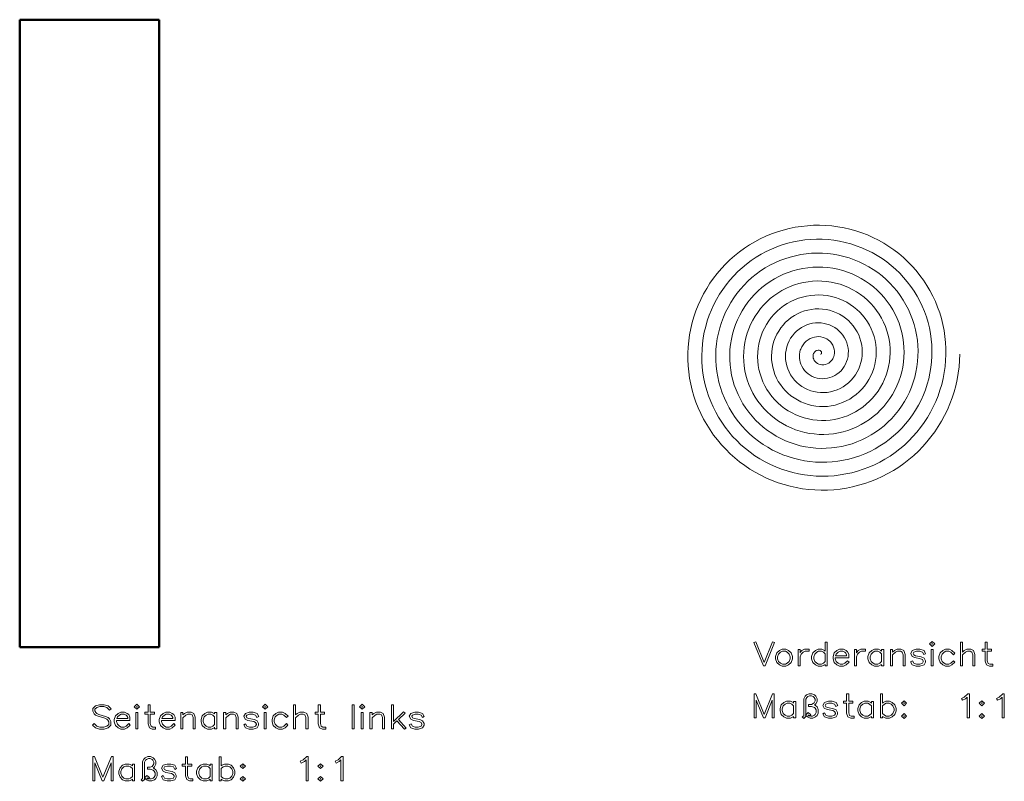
# Model space of a CAD drawing. Extents: x 30 to 349, y 50 to 262.
# Tile 5 of 5: x 208 to 349, y 50 to 159. Entities that reach past the tile are written whole.
import ezdxf

# ---------------------------------------------------------------- set-up
doc = ezdxf.new("R2010")
doc.units = 0

msp = doc.modelspace()

# ---------------------------------------------------------------- linework, layer by layer
at = {"color": 21, "lineweight": 50}
for p, q in [((207.54747, 114.175224), (207.54747, 159.175232)), ((207.54747, 159.175232), (227.54747, 159.175232)), ((227.54747, 114.175224), (227.54747, 159.175232)), ((207.54747, 69.175224), (207.54747, 114.175224)), ((227.54747, 69.175224), (227.54747, 114.175224)), ((207.54747, 69.175224), (227.54747, 69.175224))]:
    msp.add_line(p, q, dxfattribs=at)
at = {"color": 8, "lineweight": 13}
msp.add_lwpolyline([(322.356018, 111.18914), (322.429596, 111.206978), (322.49054, 111.258369), (322.527649, 111.337326), (322.532013, 111.434753), (322.497681, 111.539185), (322.422363, 111.637505), (322.320129, 111.709816), (322.190369, 111.755936), (322.040344, 111.767647), (321.879333, 111.738686), (321.796722, 111.707039), (321.715607, 111.663628), (321.640015, 111.610397), (321.568848, 111.54631), (321.505798, 111.474663), (321.449524, 111.393822), (321.387085, 111.272934), (321.341522, 111.138962), (321.315186, 110.994362), (321.311035, 110.822502), (321.335999, 110.645302), (321.391541, 110.467712), (321.478271, 110.295059), (321.597229, 110.131157), (321.746246, 109.983658), (321.922882, 109.857964), (322.12381, 109.759102), (322.344818, 109.691551), (322.580963, 109.659119), (322.826447, 109.664795), (323.072723, 109.710007), (323.315369, 109.795525), (323.54776, 109.921143), (323.763245, 110.085587), (323.955322, 110.286484), (324.04068, 110.39959), (324.11795, 110.520454), (324.207214, 110.692673), (324.279358, 110.876083), (324.333038, 111.068954), (324.374725, 111.347229), (324.376587, 111.634346), (324.337067, 111.924515), (324.255463, 112.2117), (324.131897, 112.489777), (324.054657, 112.623482), (323.967377, 112.752609), (323.835876, 112.916382), (323.687836, 113.06897), (323.5242, 113.208694), (323.281738, 113.373474), (323.016571, 113.508606), (322.732361, 113.610992), (322.433289, 113.678055), (322.123749, 113.707726), (321.808472, 113.698494), (321.492371, 113.649429), (321.18042, 113.560226), (320.877777, 113.431221), (320.589539, 113.263435), (320.321808, 113.059464), (320.078186, 112.821091), (319.863068, 112.551277), (319.680511, 112.253532), (319.534058, 111.931831), (319.475342, 111.763367), (319.426758, 111.590599), (319.388611, 111.414139), (319.361176, 111.234619), (319.344666, 111.052673), (319.339294, 110.86898), (319.352356, 110.591637), (319.391083, 110.314209), (319.455536, 110.039093), (319.545624, 109.768723), (319.686401, 109.455101), (319.862152, 109.155823), (320.071381, 108.874802), (320.312073, 108.615753), (320.58194, 108.382187), (320.878235, 108.177361), (321.197845, 108.004204), (321.537384, 107.865341), (321.893097, 107.763023), (322.261047, 107.699097), (322.623108, 107.675133), (322.988678, 107.688942), (323.35376, 107.740936), (323.714325, 107.831108), (324.066406, 107.959023), (324.406036, 108.123848), (324.729401, 108.324341), (325.032776, 108.558853), (325.312561, 108.825356), (325.565399, 109.121407), (325.78186, 109.43396), (325.967468, 109.768791), (326.119995, 110.12281), (326.237518, 110.492714), (326.31839, 110.875015), (326.361389, 111.26606), (326.365601, 111.662094), (326.330475, 112.059273), (326.255951, 112.453674), (326.142181, 112.841362), (325.994354, 113.208786), (325.810944, 113.562538), (325.593262, 113.899178), (325.342987, 114.215393), (325.062042, 114.508057), (324.752716, 114.774223), (324.417511, 115.011185), (324.059204, 115.216438), (323.680878, 115.387787), (323.285706, 115.523293), (322.886414, 115.619583), (322.477692, 115.678864), (322.06308, 115.700272), (321.646027, 115.683266), (321.230164, 115.62764), (320.819031, 115.533493), (320.416168, 115.401291), (320.025116, 115.231781), (319.649323, 115.026077), (319.292145, 114.785591), (318.949249, 114.505348), (318.632507, 114.192711), (318.344879, 113.850166), (318.089203, 113.480469), (317.867981, 113.086632), (317.683441, 112.67189), (317.537537, 112.239708), (317.431885, 111.793709), (317.368317, 111.344162), (317.345947, 110.888596), (317.365295, 110.430817), (317.426544, 109.97464), (317.52948, 109.523895), (317.673553, 109.08239), (317.857941, 108.65387), (318.08136, 108.24202), (318.338776, 107.855156), (318.630951, 107.491287), (318.95575, 107.153511), (319.310822, 106.844719), (319.693542, 106.567589), (320.101013, 106.324554), (320.530212, 106.117798), (320.977875, 105.949211), (321.435272, 105.821617), (321.903931, 105.734169), (322.380249, 105.687798), (322.860626, 105.683128), (323.341431, 105.720474), (323.819, 105.799805), (324.289612, 105.920799), (324.749664, 106.082794), (325.191223, 106.2826), (325.61554, 106.520386), (326.019379, 106.794617), (326.399628, 107.10347), (326.753357, 107.444885), (327.07782, 107.816536), (327.370453, 108.215889), (327.628906, 108.64016), (327.849304, 109.082329), (328.032288, 109.543015), (328.176422, 110.019035), (328.280396, 110.50708), (328.343292, 111.003754), (328.364441, 111.505592), (328.343445, 112.009071), (328.280273, 112.510651), (328.176117, 113.002853), (328.031158, 113.486259), (327.846222, 113.957497), (327.622314, 114.413269), (327.36084, 114.850372), (327.063354, 115.265747), (326.73175, 115.656441), (326.368073, 116.019669), (325.9776, 116.350571), (325.560272, 116.649483), (325.118774, 116.914276), (324.655914, 117.143028), (324.174683, 117.334061), (323.678131, 117.485954), (323.169525, 117.597519), (322.6521, 117.667839), (322.132599, 117.696228), (321.611053, 117.682907), (321.090851, 117.627769), (320.575348, 117.531013), (320.06781, 117.393082), (319.571564, 117.214676), (319.089844, 116.996773), (318.625732, 116.740593), (318.184723, 116.449394), (317.767029, 116.123497), (317.375275, 115.764809), (317.012024, 115.375427), (316.679657, 114.957672), (316.380341, 114.514015), (316.116089, 114.047104), (315.888641, 113.559731), (315.700378, 113.057465), (315.551392, 112.54084), (315.442688, 112.012955), (315.375061, 111.476952), (315.349091, 110.93605), (315.365082, 110.393486), (315.423065, 109.852509), (315.522858, 109.316383), (315.663269, 108.790726), (315.843933, 108.276207), (316.063965, 107.775902), (316.322205, 107.292801), (316.617218, 106.829803), (316.947418, 106.389687), (317.311005, 105.975098), (317.705933, 105.588539), (318.128235, 105.233734), (318.577148, 104.911186), (319.05011, 104.622864), (319.544556, 104.370506), (320.057678, 104.155678), (320.586609, 103.979713), (321.128387, 103.843735), (321.679993, 103.748627), (322.236298, 103.695183), (322.796173, 103.683395), (323.356506, 103.713448), (323.914124, 103.785294), (324.465973, 103.898659), (325.008942, 104.053017), (325.539978, 104.247635), (326.056122, 104.481552), (326.552948, 104.752647), (327.029327, 105.060234), (327.482635, 105.402718), (327.910309, 105.778336), (328.309998, 106.185127), (328.679413, 106.620979), (329.01651, 107.083595), (329.319366, 107.570557), (329.585602, 108.077835), (329.814545, 108.604126), (330.004944, 109.14666), (330.15567, 109.702599), (330.265808, 110.26902), (330.334717, 110.842949), (330.361877, 111.421387), (330.347107, 112.001282), (330.290527, 112.578171), (330.192352, 113.150475), (330.05304, 113.715195), (329.873199, 114.269386), (329.653656, 114.81015), (329.395477, 115.334656), (329.099884, 115.840172), (328.768341, 116.324043), (328.40329, 116.782776), (328.005829, 117.215042), (327.577911, 117.618584), (327.121643, 117.991302), (326.639313, 118.331238), (326.133301, 118.636589), (325.606079, 118.905762), (325.060242, 119.137306), (324.499603, 119.329681), (323.925934, 119.4823), (323.34201, 119.59433), (322.750732, 119.665131), (322.15506, 119.694283), (321.557892, 119.681541), (320.962189, 119.6269), (320.37088, 119.530548), (319.787811, 119.39312), (319.214905, 119.215103), (318.654968, 118.997284), (318.110718, 118.740646), (317.5849, 118.446381), (317.080017, 118.115837), (316.598602, 117.750542), (316.143005, 117.352203), (315.716003, 116.923271), (315.319092, 116.46524), (314.954163, 115.98024), (314.623077, 115.470535), (314.327454, 114.938522), (314.068695, 114.386688), (313.848175, 113.817612), (313.666962, 113.233955), (313.526093, 112.639107), (313.426086, 112.03521), (313.367462, 111.425072), (313.350586, 110.811539), (313.37561, 110.197464), (313.442444, 109.585716), (313.550842, 108.979134), (313.700409, 108.380539), (313.890289, 107.793236), (314.119812, 107.219398), (314.38797, 106.661682), (314.693604, 106.122673), (315.035339, 105.604858), (315.411682, 105.110649), (315.820953, 104.642326), (316.261383, 104.202057), (316.730621, 103.792152), (317.226929, 103.414185), (317.748077, 103.069908), (318.291779, 102.760918), (318.855621, 102.488647), (319.437073, 102.254364), (320.0336, 102.059181), (320.642517, 101.904015), (321.260803, 101.78965), (321.886108, 101.716568), (322.515594, 101.685143), (323.146515, 101.695557), (323.776123, 101.747826), (324.401581, 101.841766), (325.020142, 101.977028), (325.62915, 102.153061), (326.225647, 102.369064), (326.807281, 102.624199), (327.37149, 102.917404), (327.915802, 103.247459), (328.437836, 103.612953), (328.935303, 104.012367), (329.406036, 104.444008), (329.847961, 104.906052), (330.259094, 105.396446), (330.637695, 105.913223), (330.982147, 106.454201), (331.290894, 107.017097), (331.562622, 107.599518), (331.796143, 108.199028), (331.990387, 108.813087), (332.144501, 109.43911), (332.257782, 110.074448), (332.329742, 110.716454), (332.360016, 111.36245), (332.34845, 112.00972), (332.295044, 112.655548), (332.199982, 113.297234), (332.063599, 113.932091), (331.886444, 114.557465), (331.669159, 115.170815), (331.412689, 115.769531), (331.117981, 116.35112), (330.786255, 116.91317), (330.418823, 117.453339), (330.017181, 117.969383), (329.582977, 118.459152), (329.117889, 118.920631), (328.623749, 119.351982), (328.10257, 119.751335), (327.556519, 120.117027), (326.987762, 120.44754), (326.39856, 120.741516), (325.791321, 120.997711), (325.168488, 121.215073), (324.532562, 121.392685), (323.885834, 121.529839), (323.23114, 121.625885), (322.571045, 121.680405), (321.908234, 121.693153), (321.245331, 121.66404), (320.584991, 121.593147), (319.92984, 121.480728), (319.282501, 121.327187), (318.645233, 121.133011), (318.020874, 120.898994), (317.411865, 120.62603), (316.820648, 120.315163), (316.249573, 119.96759), (315.700867, 119.584656), (315.176697, 119.167831), (314.679138, 118.718712), (314.20993, 118.238777), (313.771179, 117.730087), (313.364594, 117.194603), (312.991791, 116.634392), (312.654236, 116.051613), (312.353271, 115.448502), (312.090057, 114.82737), (311.865662, 114.190598), (311.680847, 113.540222), (311.53653, 112.879112), (311.433258, 112.209785), (311.37149, 111.534805), (311.35144, 110.856758), (311.37323, 110.178215), (311.436829, 109.50177), (311.541992, 108.829987), (311.688477, 108.164948), (311.875702, 107.509636), (312.102966, 106.866547), (312.369446, 106.238098), (312.674164, 105.626678), (313.015991, 105.034599), (313.393677, 104.464096), (313.805817, 103.917305), (314.251251, 103.395889), (314.728027, 102.902245), (315.234406, 102.438217), (315.768494, 102.005562), (316.328369, 101.605896), (316.911896, 101.240715), (317.516968, 100.911407), (318.141388, 100.619202), (318.783386, 100.364975), (319.440094, 100.149963), (320.1091, 99.974976), (320.787994, 99.840668), (321.474243, 99.747559), (322.165344, 99.696007), (322.858826, 99.686218), (323.552094, 99.718262), (324.243317, 99.792114), (324.929321, 99.907524), (325.607666, 100.064087), (326.275818, 100.261269), (326.931396, 100.49836), (327.572052, 100.774529), (328.195404, 101.088791), (328.799255, 101.440041), (329.381989, 101.827446), (329.940887, 102.249298), (330.473969, 102.704102), (330.979309, 103.190247), (331.455078, 103.706009), (331.899567, 104.249557), (332.311188, 104.818977), (332.688446, 105.412254), (333.030396, 106.027977), (333.335358, 106.663345), (333.602234, 107.316139), (333.830078, 107.984055), (334.018066, 108.664742), (334.165527, 109.355804), (334.271942, 110.054832), (334.336914, 110.759369), (334.360168, 111.467758), (334.341553, 112.176743), (334.281128, 112.883858), (334.179047, 113.586632), (334.035706, 114.282623), (333.851532, 114.969398), (333.627197, 115.644585), (333.363403, 116.305832), (333.06073, 116.951614), (332.72049, 117.578918), (332.343811, 118.18557), (331.931976, 118.769493), (331.48642, 119.328651), (331.008636, 119.86113), (330.500275, 120.365089), (329.963043, 120.838806), (329.398071, 121.281174), (328.807892, 121.690086), (328.194519, 122.06414), (327.559998, 122.402061), (326.906555, 122.702682), (326.236328, 122.964973), (325.551636, 123.188042), (324.854736, 123.371124), (324.147095, 123.513741), (323.431946, 123.61515), (322.7117, 123.675003), (321.98877, 123.693085), (321.265594, 123.669327), (320.544586, 123.603798), (319.828186, 123.496704), (319.118744, 123.348396), (318.417725, 123.159081), (317.728394, 122.929543), (317.053009, 122.660538), (316.39386, 122.352943), (315.753143, 122.007782), (315.132965, 121.626183), (314.53537, 121.209404), (313.962341, 120.758804), (313.41507, 120.275192), (312.896088, 119.760727), (312.407166, 119.217087), (311.94989, 118.646049), (311.525757, 118.0495), (311.136169, 117.429375), (310.78244, 116.787697), (310.465668, 116.126556), (310.186584, 115.447136), (309.946503, 114.752541), (309.746277, 114.045029), (309.586517, 113.326881), (309.467773, 112.600449), (309.390442, 111.868057), (309.354736, 111.132095), (309.36084, 110.39492), (309.408783, 109.657852), (309.498474, 108.924294), (309.629608, 108.196617), (309.801788, 107.47715), (310.014465, 106.768204), (310.266968, 106.072052), (310.558472, 105.390923), (310.888062, 104.726974), (311.25528, 104.081413), (311.658508, 103.457245), (312.096436, 102.856476), (312.567719, 102.280998), (313.070862, 101.732651), (313.604248, 101.213181), (314.166199, 100.72422), (314.754974, 100.267319), (315.369629, 99.843307), (316.007416, 99.454231), (316.666321, 99.101303), (317.344269, 98.785645), (318.039124, 98.508247), (318.748718, 98.269981), (319.470825, 98.071602), (320.203247, 97.913727), (320.944763, 97.796707), (321.692047, 97.721184), (322.442688, 97.687378), (323.194427, 97.695419), (323.944916, 97.74527), (324.691803, 97.836784), (325.4328, 97.969681), (326.165588, 98.143562), (326.889069, 98.358246), (327.599823, 98.612846), (328.295746, 98.906578), (328.974609, 99.238541), (329.634399, 99.607727), (330.273041, 100.012993), (330.88858, 100.453102), (331.479156, 100.926712), (332.043823, 101.433212), (332.579926, 101.970337), (333.085846, 102.536461), (333.559998, 103.129852), (334.000977, 103.748718), (334.40744, 104.391174), (334.778137, 105.055275), (335.111938, 105.739006), (335.408325, 106.441452), (335.665771, 107.159431), (335.883575, 107.89077), (336.061035, 108.633263), (336.197632, 109.384689), (336.292938, 110.142769), (336.34668, 110.905243), (336.358704, 111.66983), (336.328857, 112.435471), (336.257202, 113.198669), (336.143982, 113.957153), (335.989471, 114.708641), (335.794159, 115.450897), (335.558655, 116.181725), (335.2836, 116.898933), (334.969849, 117.60041), (334.617737, 118.285187), (334.228729, 118.950089), (333.804047, 119.593147), (333.344849, 120.212463), (332.8526, 120.806213), (332.328674, 121.372643), (331.774628, 121.91008), (331.192108, 122.416954), (330.581757, 122.892548), (329.94635, 123.33461), (329.287689, 123.741837), (328.607727, 124.113052), (327.908447, 124.447166), (327.191895, 124.743195), (326.460175, 125.00029), (325.715393, 125.217705), (324.958435, 125.395065), (324.192719, 125.531471), (323.420471, 125.626526), (322.643921, 125.679947), (321.865326, 125.691605), (321.086945, 125.661446), (320.311005, 125.589561), (319.539764, 125.476166), (318.774139, 125.321297), (318.017639, 125.125542), (317.2724, 124.889473), (316.540558, 124.61377), (315.824249, 124.299225), (315.125519, 123.946747), (314.44635, 123.557335), (313.788696, 123.132111), (313.153351, 122.671463), (312.543243, 122.177399), (311.960114, 121.651329), (311.405609, 121.094742), (310.881317, 120.509239), (310.388733, 119.896469), (309.92923, 119.258171), (309.50412, 118.596153), (309.113953, 117.911095), (308.76059, 117.206024), (308.445007, 116.482941), (308.168091, 115.743874), (307.930603, 114.990913), (307.733276, 114.226181), (307.576569, 113.451828), (307.460999, 112.670006), (307.386749, 111.881546), (307.354248, 111.089981), (307.363617, 110.297523), (307.414795, 109.506378), (307.507629, 108.718773), (307.641907, 107.93689), (307.81723, 107.162903), (308.033081, 106.398964), (308.289337, 105.645889), (308.584991, 104.907082), (308.919189, 104.184593), (309.291016, 103.480415), (309.699432, 102.796494), (310.14328, 102.134727), (310.621368, 101.496925), (311.132385, 100.88485), (311.675873, 100.299179), (312.249481, 99.742584), (312.851654, 99.216606), (313.480713, 98.722679), (314.134949, 98.262154), (314.812561, 97.836288), (315.511688, 97.446243), (316.230408, 97.093079), (316.968109, 96.777229), (317.721527, 96.500191), (318.488617, 96.262718), (319.267303, 96.06546), (320.05542, 95.908936), (320.850861, 95.793564), (321.651489, 95.719666), (322.455078, 95.687424), (323.260956, 95.696976), (324.065491, 95.748383), (324.866547, 95.841507), (325.661926, 95.976089), (326.449524, 96.151756), (327.227203, 96.368034), (327.992859, 96.624336), (328.744476, 96.919968), (329.481323, 97.254761), (330.200104, 97.627335), (330.898865, 98.036682), (331.575806, 98.481705), (332.229034, 98.961197), (332.856873, 99.473892), (333.457642, 100.018417), (334.029755, 100.593307), (334.572601, 101.198151), (335.08374, 101.830338), (335.561829, 102.48819), (336.005585, 103.169968), (336.413849, 103.873856), (336.785522, 104.597977), (337.119659, 105.340431), (337.415375, 106.099251), (337.672302, 106.873833), (337.889221, 107.660812), (338.065613, 108.458115), (338.200958, 109.263641), (338.294922, 110.075272), (338.34729, 110.890869), (338.35791, 111.708305), (338.326782, 112.525444), (338.253815, 113.341606), (338.139191, 114.153214), (337.983276, 114.958145), (337.786438, 115.754311), (337.549194, 116.539627), (337.272217, 117.312057), (336.956177, 118.069588), (336.601959, 118.810272), (336.209686, 119.533463), (335.781006, 120.235962), (335.317047, 120.915955), (334.819031, 121.571686), (334.288177, 122.201469), (333.725952, 122.803673), (333.133728, 123.376747), (332.513123, 123.919235), (331.864471, 124.430634), (331.190552, 124.908646), (330.493073, 125.352036), (329.773895, 125.759689), (329.034821, 126.130562), (328.27774, 126.463699), (327.504608, 126.758263), (326.717407, 127.013512), (325.916687, 127.229149), (325.105865, 127.404144), (324.287048, 127.538071), (323.46228, 127.630569), (322.633698, 127.681442), (321.803375, 127.690544), (320.97345, 127.657867), (320.146027, 127.583504), (319.321655, 127.467407), (318.503998, 127.309967), (317.695038, 127.111595), (316.896851, 126.872795), (316.11142, 126.594185), (315.34079, 126.276466), (314.586853, 125.920456), (313.851501, 125.527054), (313.135284, 125.096436), (312.441376, 124.630371), (311.771484, 124.130035), (311.127289, 123.59668), (310.510406, 123.031654), (309.922363, 122.436386), (309.364624, 121.812363), (308.838562, 121.16114), (308.344666, 120.483109), (307.885071, 119.781097), (307.460938, 119.056854), (307.073303, 118.312195), (306.723175, 117.548973), (306.411346, 116.769096), (306.138641, 115.974487), (305.90567, 115.16713), (305.712738, 114.347527), (305.56076, 113.519127), (305.450043, 112.683998), (305.38092, 111.844193), (305.353546, 111.001793), (305.36795, 110.158875), (305.424103, 109.31752), (305.521851, 108.479782), (305.661255, 107.646217), (305.841797, 106.820374), (306.063049, 106.004272), (306.324432, 105.199921), (306.625336, 104.409286), (306.964996, 103.634293), (307.34256, 102.876846), (307.757111, 102.138771), (308.208496, 101.420593), (308.694855, 100.725388), (309.215057, 100.054855), (309.767792, 99.410606), (310.351685, 98.794212), (310.965363, 98.207169), (311.607269, 97.650887), (312.275909, 97.126709), (312.970917, 96.635033), (313.689392, 96.178009), (314.429657, 95.756729), (315.18988, 95.372215), (315.968201, 95.025375), (316.762787, 94.717049), (317.571686, 94.447968), (318.392975, 94.218765), (319.226196, 94.029671), (320.067841, 93.881584), (320.915924, 93.774849), (321.768433, 93.709717), (322.623291, 93.686325), (323.478424, 93.704727), (324.331848, 93.764862), (325.181488, 93.866592), (326.026825, 94.009941), (326.86438, 94.194427), (327.692139, 94.419594), (328.508087, 94.684906), (329.310333, 94.9897), (330.096954, 95.333267), (330.866058, 95.714767), (331.615906, 96.133293), (332.345947, 96.588699), (333.053131, 97.079178), (333.735809, 97.603577), (334.392334, 98.160629), (335.02121, 98.749016), (335.620911, 99.36734), (336.190033, 100.014137), (336.727264, 100.687881), (337.232239, 101.388275), (337.702759, 102.112465), (338.137756, 102.858765), (338.536194, 103.625412), (338.897156, 104.410591), (339.219818, 105.212463), (339.503418, 106.029144), (339.747314, 106.858727), (339.951263, 107.700798), (340.114319, 108.551926), (340.236145, 109.410103), (340.316467, 110.273346), (340.355072, 111.139633), (340.351898, 112.006943), (340.306976, 112.873253), (340.220398, 113.736565), (340.092102, 114.59642), (339.922546, 115.449287), (339.712128, 116.293182), (339.461304, 117.12616), (339.170715, 117.946289), (338.841034, 118.751671), (338.472992, 119.540451), (338.067505, 120.310822), (337.624634, 121.062347), (337.146118, 121.791916), (336.633087, 122.497849), (336.086731, 123.178528), (335.50827, 123.832382), (334.899078, 124.457939), (334.260529, 125.053749), (333.594147, 125.618469), (332.900146, 126.151749), (332.181305, 126.651329), (331.43927, 127.116081), (330.67572, 127.54496), (329.892426, 127.936989), (329.091187, 128.291275), (328.273834, 128.60704), (327.4422, 128.883545), (326.59668, 129.12059), (325.740662, 129.317123), (324.876099, 129.472687), (324.004913, 129.586945), (323.12912, 129.659653), (322.250732, 129.690643), (321.371674, 129.679886), (320.493988, 129.627396), (319.618042, 129.533096), (318.747406, 129.397278), (317.884033, 129.220245), (317.029877, 129.002411), (316.186859, 128.744278), (315.356842, 128.446442), (314.541748, 128.109589), (313.743347, 127.734474), (312.962097, 127.321182), (312.201111, 126.871269), (311.462158, 126.385773), (310.746826, 125.865776), (310.056763, 125.312462), (309.393463, 124.727074), (308.758453, 124.110931), (308.153076, 123.465408), (307.577728, 122.790726), (307.03476, 122.089516), (306.525391, 121.363342), (306.05069, 120.613831), (305.611755, 119.842651), (305.209564, 119.051529), (304.844971, 118.242233), (304.518768, 117.416557), (304.231201, 116.574814), (303.98349, 115.720314), (303.776215, 114.854958), (303.609772, 113.980659), (303.484558, 113.099358), (303.400818, 112.213013), (303.358734, 111.323563), (303.358398, 110.432983), (303.399872, 109.541634), (303.483124, 108.653046), (303.607971, 107.769188), (303.774078, 106.891983), (303.98111, 106.023369), (304.228577, 105.165253), (304.515961, 104.319519), (304.84256, 103.487991), (305.208405, 102.671066), (305.612091, 101.871994), (306.052765, 101.092514), (306.529419, 100.334335), (307.041016, 99.599091), (307.586426, 98.888397), (308.16449, 98.203796), (308.773865, 97.546753), (309.414429, 96.917603), (310.083771, 96.318886), (310.780365, 95.751892), (311.502716, 95.21785), (312.249237, 94.717911), (313.018341, 94.253136), (313.808319, 93.824539), (314.617462, 93.433029), (315.445496, 93.078842), (316.289276, 92.763451), (317.146881, 92.487534), (318.016541, 92.251678), (318.896362, 92.056366), (319.784393, 91.902023), (320.678772, 91.788963), (321.577545, 91.717415), (322.480408, 91.687508), (323.38382, 91.699455), (324.285889, 91.75322), (325.184631, 91.848671), (326.078156, 91.985596), (326.964508, 92.163696), (327.841827, 92.382561), (328.708252, 92.641724), (329.563385, 92.941185), (330.403931, 93.279877), (331.228088, 93.657059), (332.034119, 94.071915), (332.820251, 94.52356), (333.5849, 95.011017), (334.326355, 95.533226), (335.043121, 96.089088), (335.734863, 96.678474), (336.398834, 97.299179), (337.03363, 97.94989), (337.637939, 98.629211), (338.210449, 99.335693), (338.75, 100.067833), (339.255463, 100.824074), (339.725739, 101.602814), (340.160614, 102.403839), (340.558319, 103.224113), (340.91803, 104.061897), (341.238983, 104.915428), (341.520538, 105.782906), (341.762115, 106.662483), (341.963196, 107.552322), (342.123383, 108.450546), (342.242767, 109.359184), (342.320404, 110.273117), (342.356018, 111.18914)], dxfattribs=at)
at = {"color": 3, "lineweight": 13}
for points in [[(315.7789, 69.839493), (314.415649, 66.473328), (314.184265, 66.473328), (312.821014, 69.839493), (313.093231, 69.948372), (314.299957, 66.974617), (315.504425, 69.948372)], [(323.348236, 66.473328), (323.04657, 66.473328), (323.04657, 66.695618), (322.960358, 66.61396), (322.583832, 66.441566), (322.02356, 66.441566), (321.644745, 66.61396), (321.277283, 66.961014), (321.095825, 67.475914), (321.095825, 67.825233), (321.277283, 68.340141), (321.642487, 68.689461), (322.02356, 68.86412), (322.583832, 68.86412), (322.962616, 68.689461), (323.04657, 68.607803), (323.04657, 69.903008), (323.348236, 69.903008)], [(338.761414, 69.637611), (338.384857, 69.286026), (338.01059, 69.637611), (338.384857, 69.99147)], [(338.334961, 69.639885), (338.387115, 69.589981), (338.434753, 69.639885), (338.384857, 69.685249)], [(344.518372, 66.473328), (344.216675, 66.473328), (344.216675, 68.08609), (344.082855, 68.464897), (343.842407, 68.580582), (343.429565, 68.580582), (343.157379, 68.44902), (342.728668, 68.049797), (342.728668, 66.473328), (342.42926, 66.473328), (342.42926, 69.903008), (342.728668, 69.903008), (342.728668, 68.45356), (342.975922, 68.689461), (343.354736, 68.86412), (343.917267, 68.86412), (344.32782, 68.671318), (344.518372, 68.131454)], [(347.067932, 66.441566), (346.591614, 66.441566), (346.178772, 66.627571), (345.990509, 67.169693), (345.990509, 68.580582), (345.539093, 68.580582), (345.539093, 68.86412), (345.990509, 68.86412), (345.990509, 69.903008), (346.292175, 69.903008), (346.292175, 68.86412), (346.904633, 68.86412), (346.904633, 68.580582), (346.292175, 68.580582), (346.292175, 67.212791), (346.426025, 66.833984), (346.664185, 66.722839), (347.067932, 66.722839)], [(318.339813, 67.475914), (318.158356, 66.961014), (317.788605, 66.61396), (317.412079, 66.441566), (316.851807, 66.441566), (316.472992, 66.61396), (316.10553, 66.961014), (315.924072, 67.475914), (315.924072, 67.825233), (316.10553, 68.340141), (316.470734, 68.689461), (316.851807, 68.86412), (317.412079, 68.86412), (317.790894, 68.689461), (318.158356, 68.340141), (318.339813, 67.825233)], [(318.038116, 67.519012), (318.038116, 67.779869), (317.892944, 68.185898), (317.609436, 68.44902), (317.339478, 68.580582), (316.924377, 68.580582), (316.652191, 68.44902), (316.368652, 68.185898), (316.225739, 67.779869), (316.225739, 67.519012), (316.368652, 67.115257), (316.652191, 66.852135), (316.924377, 66.722839), (317.339478, 66.722839), (317.609436, 66.852135), (317.892944, 67.115257)], [(320.726074, 68.580582), (320.161255, 68.580582), (319.889069, 68.44902), (319.60553, 68.185898), (319.460358, 67.779869), (319.460358, 66.473328), (319.16095, 66.473328), (319.16095, 68.830093), (319.460358, 68.830093), (319.460358, 68.337875), (319.523865, 68.514801), (319.707611, 68.689461), (320.086426, 68.86412), (320.726074, 68.86412)], [(323.04657, 67.097107), (323.04657, 68.204041), (322.781158, 68.44902), (322.51123, 68.580582), (322.09613, 68.580582), (321.823944, 68.44902), (321.540405, 68.185898), (321.397491, 67.779869), (321.397491, 67.519012), (321.540405, 67.115257), (321.823944, 66.852135), (322.09613, 66.722839), (322.51123, 66.722839), (322.781158, 66.852135)], [(326.421814, 67.659653), (324.471069, 67.659653), (324.471069, 67.519012), (324.613953, 67.115257), (324.897491, 66.852135), (325.169678, 66.722839), (325.584778, 66.722839), (325.854736, 66.852135), (326.242615, 67.217331), (326.460358, 67.01091), (326.033905, 66.61396), (325.657379, 66.441566), (325.097107, 66.441566), (324.718292, 66.61396), (324.35083, 66.961014), (324.169373, 67.475914), (324.169373, 67.825233), (324.35083, 68.340141), (324.716034, 68.689461), (325.097107, 68.86412), (325.657379, 68.86412), (326.033905, 68.689461), (326.233521, 68.503464), (326.421814, 68.145065)], [(326.120117, 67.945457), (326.120117, 68.072479), (325.984009, 68.328796), (325.854736, 68.44902), (325.584778, 68.580582), (325.169678, 68.580582), (324.897491, 68.44902), (324.613953, 68.185898), (324.530029, 67.945457)], [(328.808044, 68.580582), (328.243256, 68.580582), (327.971069, 68.44902), (327.6875, 68.185898), (327.542358, 67.779869), (327.542358, 66.473328), (327.24292, 66.473328), (327.24292, 68.830093), (327.542358, 68.830093), (327.542358, 68.337875), (327.605865, 68.514801), (327.789581, 68.689461), (328.168396, 68.86412), (328.808044, 68.86412)], [(331.430237, 66.473328), (331.12854, 66.473328), (331.12854, 66.695618), (331.042358, 66.61396), (330.665802, 66.441566), (330.10553, 66.441566), (329.726715, 66.61396), (329.359253, 66.961014), (329.177795, 67.475914), (329.177795, 67.825233), (329.359253, 68.340141), (329.724457, 68.689461), (330.10553, 68.86412), (330.665802, 68.86412), (331.044617, 68.689461), (331.12854, 68.607803), (331.12854, 68.830093), (331.430237, 68.830093)], [(331.12854, 67.097107), (331.12854, 68.204041), (330.863159, 68.44902), (330.593231, 68.580582), (330.178131, 68.580582), (329.905914, 68.44902), (329.622375, 68.185898), (329.479492, 67.779869), (329.479492, 67.519012), (329.622375, 67.115257), (329.905914, 66.852135), (330.178131, 66.722839), (330.593231, 66.722839), (330.863159, 66.852135)], [(334.503784, 66.473328), (334.202087, 66.473328), (334.202087, 68.08609), (334.068268, 68.464897), (333.82782, 68.580582), (333.415009, 68.580582), (333.142792, 68.44902), (332.714081, 68.049797), (332.714081, 66.473328), (332.414673, 66.473328), (332.414673, 68.830093), (332.714081, 68.830093), (332.714081, 68.45356), (332.961334, 68.689461), (333.340149, 68.86412), (333.902679, 68.86412), (334.313232, 68.671318), (334.503784, 68.131454)], [(337.414032, 67.004105), (337.212158, 66.61396), (336.635986, 66.441566), (336.102936, 66.441566), (335.531311, 66.61396), (335.293152, 67.063087), (335.554016, 67.20826), (335.746826, 66.852135), (336.148315, 66.722839), (336.590637, 66.722839), (336.994385, 66.852135), (337.114594, 67.074425), (337.114594, 67.156082), (336.989838, 67.389717), (336.726715, 67.512207), (335.912415, 67.664185), (335.526794, 67.850189), (335.306763, 68.263016), (335.531311, 68.689461), (336.102936, 68.86412), (336.635986, 68.86412), (337.212158, 68.689461), (337.443512, 68.235802), (337.184937, 68.095161), (336.994385, 68.44902), (336.590637, 68.580582), (336.148315, 68.580582), (335.746826, 68.44902), (335.644745, 68.263016), (335.749084, 68.065674), (336.014465, 67.940918), (336.826538, 67.78894), (337.214417, 67.605209), (337.414032, 67.224136)], [(338.534576, 66.473328), (338.235138, 66.473328), (338.235138, 68.830093), (338.534576, 68.830093)], [(341.646698, 67.01091), (341.220245, 66.61396), (340.843689, 66.441566), (340.283447, 66.441566), (339.904633, 66.61396), (339.53717, 66.961014), (339.355682, 67.475914), (339.355682, 67.825233), (339.53717, 68.340141), (339.902344, 68.689461), (340.283447, 68.86412), (340.843689, 68.86412), (341.220245, 68.689461), (341.648956, 68.285706), (341.428925, 68.08609), (341.041046, 68.44902), (340.771118, 68.580582), (340.356018, 68.580582), (340.083832, 68.44902), (339.800293, 68.185898), (339.657379, 67.779869), (339.657379, 67.519012), (339.800293, 67.115257), (340.083832, 66.852135), (340.356018, 66.722839), (340.771118, 66.722839), (341.041046, 66.852135), (341.428925, 67.217331)], [(315.74942, 59.024525), (315.449982, 59.024525), (315.449982, 61.57637), (314.415649, 59.024525), (314.184265, 59.024525), (313.147644, 61.57637), (313.147644, 59.024525), (312.848236, 59.024525), (312.848236, 62.485962), (313.100037, 62.485962), (314.299957, 59.525822), (315.49762, 62.485962), (315.74942, 62.485962)], [(322.059845, 59.707287), (321.871582, 59.351162), (321.671967, 59.165161), (321.293152, 58.992767), (320.89621, 58.992767), (320.517395, 59.165161), (320.233856, 59.437355), (320.605865, 59.788944), (320.961975, 59.464577), (320.739685, 59.255894), (320.605865, 59.387455), (320.65802, 59.437355), (320.696594, 59.403332), (320.966522, 59.27404), (321.220581, 59.27404), (321.492767, 59.403332), (321.619781, 59.523552), (321.758148, 59.777603), (321.758148, 60.167751), (321.617523, 60.419533), (321.501831, 60.535217), (321.07312, 60.669048), (320.65802, 60.669048), (320.65802, 60.957123), (321.059509, 60.957123), (321.329437, 61.086418), (321.45874, 61.206638), (321.594849, 61.46069), (321.594849, 61.69659), (321.456482, 61.950642), (321.329437, 62.070862), (321.059509, 62.200157), (320.805481, 62.200157), (320.533264, 62.070862), (320.408508, 61.950642), (320.270142, 61.69659), (320.270142, 59.224136), (319.984344, 58.958744), (319.764313, 59.158356), (319.968475, 59.342087), (319.968475, 61.764641), (320.154449, 62.125301), (320.354065, 62.309036), (320.73288, 62.485962), (321.129822, 62.485962), (321.508636, 62.309036), (321.708252, 62.125301), (321.896515, 61.764641), (321.896515, 61.390369), (321.708252, 61.031979), (321.508636, 60.845978), (321.495026, 60.839172), (321.660614, 60.786999), (321.871582, 60.594193), (322.059845, 60.235802)], [(327.193024, 58.992767), (326.716675, 58.992767), (326.303833, 59.178768), (326.11557, 59.720894), (326.11557, 61.131783), (325.664185, 61.131783), (325.664185, 61.415321), (326.11557, 61.415321), (326.11557, 62.454208), (326.417267, 62.454208), (326.417267, 61.415321), (327.029694, 61.415321), (327.029694, 61.131783), (326.417267, 61.131783), (326.417267, 59.763992), (326.551086, 59.385185), (326.789276, 59.27404), (327.193024, 59.27404)], [(333.213104, 60.027119), (333.031647, 59.512211), (332.661926, 59.165161), (332.28537, 58.992767), (331.725098, 58.992767), (331.346283, 59.165161), (331.260101, 59.246819), (331.260101, 59.024525), (330.960693, 59.024525), (330.960693, 62.454208), (331.260101, 62.454208), (331.260101, 61.159004), (331.344025, 61.240662), (331.725098, 61.415321), (332.28537, 61.415321), (332.664185, 61.240662), (333.031647, 60.891342), (333.213104, 60.376438)], [(343.717651, 59.024525), (343.415955, 59.024525), (343.415955, 61.998276), (343.17099, 61.762375), (342.72641, 61.560493), (342.576691, 61.807739), (342.989532, 62.002815), (343.504425, 62.485962), (343.717651, 62.485962)], [(348.726074, 59.024525), (348.424377, 59.024525), (348.424377, 61.998276), (348.179413, 61.762375), (347.734833, 61.560493), (347.585114, 61.807739), (347.997955, 62.002815), (348.512848, 62.485962), (348.726074, 62.485962)], [(220.616486, 57.965244), (220.219543, 57.590973), (219.67514, 57.427654), (218.978775, 57.427654), (218.436646, 57.590973), (218.001129, 57.997002), (218.216614, 58.203419), (218.595428, 57.842754), (219.026413, 57.708927), (219.629776, 57.708927), (220.06076, 57.842754), (220.314804, 58.083195), (220.314804, 58.448395), (220.178711, 58.702446), (220.049408, 58.822666), (219.756805, 58.965569), (218.785965, 59.269524), (218.423035, 59.435108), (218.223419, 59.621109), (218.039688, 59.979504), (218.039688, 60.378723), (218.436646, 60.748459), (218.978775, 60.920849), (219.67514, 60.920849), (220.219543, 60.750729), (220.657318, 60.34697), (220.435028, 60.140553), (220.06076, 60.501213), (219.629776, 60.635044), (219.026413, 60.635044), (218.595428, 60.501213), (218.339111, 60.260773), (218.339111, 60.04755), (218.477478, 59.795769), (218.604507, 59.675549), (218.89711, 59.532646), (219.872482, 59.228691), (220.230881, 59.063107), (220.428223, 58.874836), (220.616486, 58.518711)], [(224.710785, 60.623703), (224.334244, 60.272114), (223.959976, 60.623703), (224.334244, 60.977558)], [(227.033539, 57.427654), (226.55719, 57.427654), (226.144363, 57.613655), (225.956085, 58.155781), (225.956085, 59.566669), (225.5047, 59.566669), (225.5047, 59.850208), (225.956085, 59.850208), (225.956085, 60.889095), (226.257782, 60.889095), (226.257782, 59.850208), (226.870224, 59.850208), (226.870224, 59.566669), (226.257782, 59.566669), (226.257782, 58.198879), (226.391602, 57.820072), (226.629776, 57.708927), (227.033539, 57.708927)], [(243.131714, 60.623703), (242.755188, 60.272114), (242.38092, 60.623703), (242.755188, 60.977558)], [(248.888687, 57.459412), (248.587006, 57.459412), (248.587006, 59.072178), (248.453171, 59.450985), (248.212738, 59.566669), (247.799896, 59.566669), (247.52771, 59.435108), (247.098999, 59.035885), (247.098999, 57.459412), (246.799576, 57.459412), (246.799576, 60.889095), (247.098999, 60.889095), (247.098999, 59.439644), (247.346237, 59.675549), (247.725052, 59.850208), (248.287582, 59.850208), (248.698151, 59.657402), (248.888687, 59.117546)], [(251.438263, 57.427654), (250.961914, 57.427654), (250.549088, 57.613655), (250.360825, 58.155781), (250.360825, 59.566669), (249.909424, 59.566669), (249.909424, 59.850208), (250.360825, 59.850208), (250.360825, 60.889095), (250.662506, 60.889095), (250.662506, 59.850208), (251.274948, 59.850208), (251.274948, 59.566669), (250.662506, 59.566669), (250.662506, 58.198879), (250.796341, 57.820072), (251.034515, 57.708927), (251.438263, 57.708927)], [(255.505341, 57.459412), (255.205933, 57.459412), (255.205933, 60.889095), (255.505341, 60.889095)], [(257.016052, 60.623703), (256.639496, 60.272114), (256.265228, 60.623703), (256.639496, 60.977558)], [(262.979431, 57.572826), (262.74353, 57.402702), (261.643372, 58.579956), (261.146637, 58.119488), (261.146637, 57.459412), (260.847198, 57.459412), (260.847198, 60.889095), (261.146637, 60.889095), (261.146637, 58.518711), (262.596069, 59.884232), (262.811554, 59.682354), (261.85434, 58.784103)], [(318.822968, 59.024525), (318.521271, 59.024525), (318.521271, 59.246819), (318.435089, 59.165161), (318.058533, 58.992767), (317.49826, 58.992767), (317.119476, 59.165161), (316.752014, 59.512211), (316.570526, 60.027119), (316.570526, 60.376438), (316.752014, 60.891342), (317.117188, 61.240662), (317.49826, 61.415321), (318.058533, 61.415321), (318.437347, 61.240662), (318.521271, 61.159004), (318.521271, 61.381298), (318.822968, 61.381298)], [(318.521271, 59.648308), (318.521271, 60.755245), (318.25589, 61.000221), (317.985962, 61.131783), (317.570862, 61.131783), (317.298676, 61.000221), (317.015137, 60.737099), (316.872223, 60.33107), (316.872223, 60.070213), (317.015137, 59.666454), (317.298676, 59.403332), (317.570862, 59.27404), (317.985962, 59.27404), (318.25589, 59.403332)], [(324.806763, 59.555309), (324.604889, 59.165161), (324.028748, 58.992767), (323.495667, 58.992767), (322.924072, 59.165161), (322.685883, 59.614285), (322.946747, 59.759457), (323.139557, 59.403332), (323.541046, 59.27404), (323.983368, 59.27404), (324.387115, 59.403332), (324.507355, 59.625626), (324.507355, 59.707287), (324.382599, 59.940922), (324.119476, 60.063412), (323.305145, 60.215385), (322.919525, 60.401386), (322.699493, 60.81422), (322.924072, 61.240662), (323.495667, 61.415321), (324.028748, 61.415321), (324.604889, 61.240662), (324.836243, 60.786999), (324.577667, 60.646366), (324.387115, 61.000221), (323.983368, 61.131783), (323.541046, 61.131783), (323.139557, 61.000221), (323.037476, 60.81422), (323.141815, 60.616879), (323.407227, 60.492119), (324.219269, 60.340145), (324.607147, 60.15641), (324.806763, 59.775333)], [(329.976227, 59.024525), (329.674561, 59.024525), (329.674561, 59.246819), (329.588348, 59.165161), (329.211823, 58.992767), (328.65155, 58.992767), (328.272736, 59.165161), (327.905273, 59.512211), (327.723816, 60.027119), (327.723816, 60.376438), (327.905273, 60.891342), (328.270477, 61.240662), (328.65155, 61.415321), (329.211823, 61.415321), (329.590637, 61.240662), (329.674561, 61.159004), (329.674561, 61.381298), (329.976227, 61.381298)], [(329.674561, 59.648308), (329.674561, 60.755245), (329.409149, 61.000221), (329.139221, 61.131783), (328.724121, 61.131783), (328.451935, 61.000221), (328.168396, 60.737099), (328.025482, 60.33107), (328.025482, 60.070213), (328.168396, 59.666454), (328.451935, 59.403332), (328.724121, 59.27404), (329.139221, 59.27404), (329.409149, 59.403332)], [(332.911438, 60.070213), (332.911438, 60.33107), (332.766266, 60.737099), (332.482727, 61.000221), (332.212799, 61.131783), (331.797699, 61.131783), (331.525482, 61.000221), (331.260101, 60.755245), (331.260101, 59.650578), (331.525482, 59.403332), (331.797699, 59.27404), (332.212799, 59.27404), (332.482727, 59.403332), (332.766266, 59.666454)], [(334.721527, 61.120441), (334.34726, 60.766586), (333.970734, 61.120441), (334.34726, 61.472031)], [(334.299622, 61.118172), (334.34726, 61.072807), (334.397186, 61.118172), (334.34726, 61.168076)], [(345.877075, 61.120441), (345.502808, 60.766586), (345.126282, 61.120441), (345.502808, 61.472031)], [(345.45517, 61.118172), (345.502808, 61.072807), (345.552704, 61.118172), (345.502808, 61.168076)], [(223.363419, 58.645737), (221.412674, 58.645737), (221.412674, 58.5051), (221.555573, 58.101341), (221.839111, 57.838219), (222.111313, 57.708927), (222.526413, 57.708927), (222.796341, 57.838219), (223.184219, 58.203419), (223.401978, 57.997002), (222.975525, 57.600048), (222.598999, 57.427654), (222.038727, 57.427654), (221.659912, 57.600048), (221.29245, 57.947098), (221.110977, 58.462006), (221.110977, 58.811325), (221.29245, 59.326229), (221.657639, 59.675549), (222.038727, 59.850208), (222.598999, 59.850208), (222.975525, 59.675549), (223.17514, 59.489548), (223.363419, 59.131157)], [(223.061722, 58.931545), (223.061722, 59.058571), (222.925629, 59.314888), (222.796341, 59.435108), (222.526413, 59.566669), (222.111313, 59.566669), (221.839111, 59.435108), (221.555573, 59.171986), (221.471649, 58.931545)], [(224.483963, 57.459412), (224.18454, 57.459412), (224.18454, 59.816185), (224.483963, 59.816185)], [(224.284348, 60.625969), (224.336517, 60.576069), (224.384155, 60.625969), (224.334244, 60.671337)], [(229.816757, 58.645737), (227.866013, 58.645737), (227.866013, 58.5051), (228.008911, 58.101341), (228.29245, 57.838219), (228.564651, 57.708927), (228.979752, 57.708927), (229.24968, 57.838219), (229.637558, 58.203419), (229.855316, 57.997002), (229.428864, 57.600048), (229.052338, 57.427654), (228.492065, 57.427654), (228.113251, 57.600048), (227.745789, 57.947098), (227.564316, 58.462006), (227.564316, 58.811325), (227.745789, 59.326229), (228.110977, 59.675549), (228.492065, 59.850208), (229.052338, 59.850208), (229.428864, 59.675549), (229.628479, 59.489548), (229.816757, 59.131157)], [(229.51506, 58.931545), (229.51506, 59.058571), (229.378967, 59.314888), (229.24968, 59.435108), (228.979752, 59.566669), (228.564651, 59.566669), (228.29245, 59.435108), (228.008911, 59.171986), (227.924988, 58.931545)], [(232.72699, 57.459412), (232.425308, 57.459412), (232.425308, 59.072178), (232.291473, 59.450985), (232.051041, 59.566669), (231.638199, 59.566669), (231.366013, 59.435108), (230.937302, 59.035885), (230.937302, 57.459412), (230.637878, 57.459412), (230.637878, 59.816185), (230.937302, 59.816185), (230.937302, 59.439644), (231.18454, 59.675549), (231.563354, 59.850208), (232.125885, 59.850208), (232.536453, 59.657402), (232.72699, 59.117546)], [(235.800552, 57.459412), (235.498871, 57.459412), (235.498871, 57.681705), (235.412674, 57.600048), (235.036133, 57.427654), (234.475861, 57.427654), (234.097046, 57.600048), (233.729584, 57.947098), (233.548126, 58.462006), (233.548126, 58.811325), (233.729584, 59.326229), (234.094788, 59.675549), (234.475861, 59.850208), (235.036133, 59.850208), (235.414932, 59.675549), (235.498871, 59.593891), (235.498871, 59.816185), (235.800552, 59.816185)], [(235.498871, 58.083195), (235.498871, 59.190132), (235.233475, 59.435108), (234.963547, 59.566669), (234.548447, 59.566669), (234.276245, 59.435108), (233.992706, 59.171986), (233.849808, 58.765957), (233.849808, 58.5051), (233.992706, 58.101341), (234.276245, 57.838219), (234.548447, 57.708927), (234.963547, 57.708927), (235.233475, 57.838219)], [(238.874115, 57.459412), (238.572418, 57.459412), (238.572418, 59.072178), (238.438599, 59.450985), (238.198151, 59.566669), (237.785324, 59.566669), (237.513123, 59.435108), (237.084412, 59.035885), (237.084412, 57.459412), (236.784988, 57.459412), (236.784988, 59.816185), (237.084412, 59.816185), (237.084412, 59.439644), (237.331665, 59.675549), (237.710464, 59.850208), (238.27301, 59.850208), (238.683563, 59.657402), (238.874115, 59.117546)], [(241.784348, 57.990196), (241.582474, 57.600048), (241.006317, 57.427654), (240.473267, 57.427654), (239.901657, 57.600048), (239.663483, 58.049171), (239.924332, 58.194344), (240.117142, 57.838219), (240.518631, 57.708927), (240.960953, 57.708927), (241.364716, 57.838219), (241.484924, 58.060513), (241.484924, 58.142174), (241.360168, 58.375809), (241.097046, 58.498299), (240.28273, 58.650272), (239.89711, 58.836273), (239.677094, 59.249107), (239.901657, 59.675549), (240.473267, 59.850208), (241.006317, 59.850208), (241.582474, 59.675549), (241.813843, 59.221886), (241.555252, 59.081253), (241.364716, 59.435108), (240.960953, 59.566669), (240.518631, 59.566669), (240.117142, 59.435108), (240.01506, 59.249107), (240.119415, 59.051765), (240.384796, 58.927006), (241.196854, 58.775032), (241.584732, 58.591297), (241.784348, 58.21022)], [(242.904892, 57.459412), (242.605469, 57.459412), (242.605469, 59.816185), (242.904892, 59.816185)], [(242.705276, 60.625969), (242.757446, 60.576069), (242.805084, 60.625969), (242.755188, 60.671337)], [(246.017014, 57.997002), (245.590576, 57.600048), (245.214035, 57.427654), (244.653763, 57.427654), (244.274948, 57.600048), (243.907486, 57.947098), (243.726013, 58.462006), (243.726013, 58.811325), (243.907486, 59.326229), (244.272675, 59.675549), (244.653763, 59.850208), (245.214035, 59.850208), (245.590576, 59.675549), (246.019287, 59.27179), (245.799255, 59.072178), (245.411377, 59.435108), (245.141449, 59.566669), (244.726349, 59.566669), (244.454147, 59.435108), (244.170609, 59.171986), (244.02771, 58.765957), (244.02771, 58.5051), (244.170609, 58.101341), (244.454147, 57.838219), (244.726349, 57.708927), (245.141449, 57.708927), (245.411377, 57.838219), (245.799255, 58.203419)], [(256.789215, 57.459412), (256.489807, 57.459412), (256.489807, 59.816185), (256.789215, 59.816185)], [(256.5896, 60.625969), (256.641785, 60.576069), (256.689392, 60.625969), (256.639496, 60.671337)], [(259.862762, 57.459412), (259.561096, 57.459412), (259.561096, 59.072178), (259.427246, 59.450985), (259.186798, 59.566669), (258.773987, 59.566669), (258.50177, 59.435108), (258.073059, 59.035885), (258.073059, 57.459412), (257.773651, 57.459412), (257.773651, 59.816185), (258.073059, 59.816185), (258.073059, 59.439644), (258.320313, 59.675549), (258.699127, 59.850208), (259.261658, 59.850208), (259.672241, 59.657402), (259.862762, 59.117546)], [(265.519928, 57.990196), (265.318054, 57.600048), (264.741882, 57.427654), (264.208832, 57.427654), (263.637238, 57.600048), (263.399048, 58.049171), (263.659912, 58.194344), (263.852722, 57.838219), (264.254211, 57.708927), (264.696533, 57.708927), (265.100281, 57.838219), (265.22052, 58.060513), (265.22052, 58.142174), (265.095764, 58.375809), (264.832642, 58.498299), (264.018311, 58.650272), (263.63269, 58.836273), (263.412659, 59.249107), (263.637238, 59.675549), (264.208832, 59.850208), (264.741882, 59.850208), (265.318054, 59.675549), (265.549408, 59.221886), (265.290833, 59.081253), (265.100281, 59.435108), (264.696533, 59.566669), (264.254211, 59.566669), (263.852722, 59.435108), (263.750641, 59.249107), (263.85498, 59.051765), (264.120392, 58.927006), (264.932434, 58.775032), (265.320313, 58.591297), (265.519928, 58.21022)], [(334.721527, 59.283112), (334.34726, 58.940598), (333.970734, 59.283112), (334.34726, 59.636967)], [(334.299622, 59.283112), (334.34726, 59.233208), (334.397186, 59.283112), (334.34726, 59.330746)], [(345.877075, 59.283112), (345.502808, 58.940598), (345.126282, 59.283112), (345.502808, 59.636967)], [(345.45517, 59.283112), (345.502808, 59.233208), (345.552704, 59.283112), (345.502808, 59.330746)], [(220.940857, 50.010609), (220.641449, 50.010609), (220.641449, 52.562454), (219.607101, 50.010609), (219.375732, 50.010609), (218.339111, 52.562454), (218.339111, 50.010609), (218.039688, 50.010609), (218.039688, 53.472046), (218.291473, 53.472046), (219.491409, 50.511906), (220.689072, 53.472046), (220.940857, 53.472046)], [(224.01442, 50.010609), (223.712738, 50.010609), (223.712738, 50.232903), (223.626541, 50.151245), (223.25, 49.978851), (222.689728, 49.978851), (222.310913, 50.151245), (221.943451, 50.498295), (221.761993, 51.013203), (221.761993, 51.362522), (221.943451, 51.877426), (222.308655, 52.226746), (222.689728, 52.401405), (223.25, 52.401405), (223.628799, 52.226746), (223.712738, 52.145088), (223.712738, 52.367382), (224.01442, 52.367382)], [(227.251297, 50.693371), (227.063019, 50.337246), (226.863419, 50.151245), (226.484604, 49.978851), (226.087646, 49.978851), (225.708847, 50.151245), (225.425308, 50.423439), (225.797302, 50.775028), (226.153427, 50.450661), (225.931137, 50.241978), (225.797302, 50.373539), (225.849487, 50.423439), (225.888046, 50.389416), (226.157974, 50.260124), (226.412018, 50.260124), (226.684219, 50.389416), (226.811249, 50.509636), (226.949615, 50.763687), (226.949615, 51.153835), (226.808975, 51.405617), (226.693283, 51.521301), (226.264587, 51.655132), (225.849487, 51.655132), (225.849487, 51.943207), (226.250977, 51.943207), (226.520905, 52.072502), (226.650192, 52.192722), (226.786285, 52.446774), (226.786285, 52.682674), (226.647919, 52.936726), (226.520905, 53.056946), (226.250977, 53.186241), (225.996918, 53.186241), (225.724716, 53.056946), (225.59996, 52.936726), (225.461594, 52.682674), (225.461594, 50.21022), (225.175797, 49.944828), (224.955765, 50.14444), (225.159912, 50.328171), (225.159912, 52.750725), (225.345917, 53.111385), (225.545532, 53.29512), (225.924332, 53.472046), (226.321289, 53.472046), (226.700089, 53.29512), (226.899704, 53.111385), (227.087982, 52.750725), (227.087982, 52.376453), (226.899704, 52.018063), (226.700089, 51.832062), (226.686493, 51.825256), (226.852066, 51.773083), (227.063019, 51.580276), (227.251297, 51.221886)], [(229.998215, 50.541393), (229.796341, 50.151245), (229.220184, 49.978851), (228.687134, 49.978851), (228.115524, 50.151245), (227.87735, 50.600368), (228.138199, 50.745541), (228.331009, 50.389416), (228.732498, 50.260124), (229.17482, 50.260124), (229.578583, 50.389416), (229.698792, 50.61171), (229.698792, 50.693371), (229.574036, 50.927006), (229.310913, 51.049496), (228.496597, 51.201469), (228.110977, 51.38747), (227.890961, 51.800304), (228.115524, 52.226746), (228.687134, 52.401405), (229.220184, 52.401405), (229.796341, 52.226746), (230.02771, 51.773083), (229.769119, 51.63245), (229.578583, 51.986305), (229.17482, 52.117867), (228.732498, 52.117867), (228.331009, 51.986305), (228.228943, 51.800304), (228.333282, 51.602962), (228.598663, 51.478203), (229.410721, 51.326229), (229.798599, 51.142494), (229.998215, 50.761417)], [(232.384476, 49.978851), (231.908127, 49.978851), (231.4953, 50.164852), (231.307037, 50.706978), (231.307037, 52.117867), (230.855637, 52.117867), (230.855637, 52.401405), (231.307037, 52.401405), (231.307037, 53.440292), (231.608719, 53.440292), (231.608719, 52.401405), (232.221161, 52.401405), (232.221161, 52.117867), (231.608719, 52.117867), (231.608719, 50.750076), (231.742538, 50.371269), (231.980713, 50.260124), (232.384476, 50.260124)], [(235.167694, 50.010609), (234.865997, 50.010609), (234.865997, 50.232903), (234.779816, 50.151245), (234.403275, 49.978851), (233.843002, 49.978851), (233.464188, 50.151245), (233.096725, 50.498295), (232.915253, 51.013203), (232.915253, 51.362522), (233.096725, 51.877426), (233.461929, 52.226746), (233.843002, 52.401405), (234.403275, 52.401405), (234.782074, 52.226746), (234.865997, 52.145088), (234.865997, 52.367382), (235.167694, 52.367382)], [(238.404572, 51.013203), (238.223099, 50.498295), (237.853363, 50.151245), (237.476837, 49.978851), (236.916565, 49.978851), (236.53775, 50.151245), (236.451553, 50.232903), (236.451553, 50.010609), (236.15213, 50.010609), (236.15213, 53.440292), (236.451553, 53.440292), (236.451553, 52.145088), (236.535477, 52.226746), (236.916565, 52.401405), (237.476837, 52.401405), (237.855637, 52.226746), (238.223099, 51.877426), (238.404572, 51.362522)], [(239.912994, 52.106525), (239.538727, 51.75267), (239.162186, 52.106525), (239.538727, 52.458115)], [(248.909103, 50.010609), (248.607422, 50.010609), (248.607422, 52.98436), (248.362442, 52.748459), (247.917847, 52.546577), (247.768143, 52.793823), (248.180984, 52.988899), (248.695892, 53.472046), (248.909103, 53.472046)], [(251.068542, 52.106525), (250.69426, 51.75267), (250.317719, 52.106525), (250.69426, 52.458115)], [(253.917526, 50.010609), (253.615845, 50.010609), (253.615845, 52.98436), (253.370865, 52.748459), (252.926285, 52.546577), (252.776581, 52.793823), (253.189407, 52.988899), (253.704315, 53.472046), (253.917526, 53.472046)], [(223.712738, 50.634392), (223.712738, 51.741329), (223.447342, 51.986305), (223.177414, 52.117867), (222.762314, 52.117867), (222.490112, 51.986305), (222.206573, 51.723183), (222.063675, 51.317154), (222.063675, 51.056297), (222.206573, 50.652538), (222.490112, 50.389416), (222.762314, 50.260124), (223.177414, 50.260124), (223.447342, 50.389416)], [(234.865997, 50.634392), (234.865997, 51.741329), (234.600616, 51.986305), (234.330688, 52.117867), (233.915588, 52.117867), (233.643387, 51.986305), (233.359848, 51.723183), (233.216949, 51.317154), (233.216949, 51.056297), (233.359848, 50.652538), (233.643387, 50.389416), (233.915588, 50.260124), (234.330688, 50.260124), (234.600616, 50.389416)], [(238.102875, 51.056297), (238.102875, 51.317154), (237.957703, 51.723183), (237.674164, 51.986305), (237.404236, 52.117867), (236.989136, 52.117867), (236.716949, 51.986305), (236.451553, 51.741329), (236.451553, 50.636662), (236.716949, 50.389416), (236.989136, 50.260124), (237.404236, 50.260124), (237.674164, 50.389416), (237.957703, 50.652538)], [(239.491089, 52.104256), (239.538727, 52.058891), (239.588623, 52.104256), (239.538727, 52.15416)], [(250.646637, 52.104256), (250.69426, 52.058891), (250.744171, 52.104256), (250.69426, 52.15416)], [(239.912994, 50.269196), (239.538727, 49.926682), (239.162186, 50.269196), (239.538727, 50.623051)], [(239.491089, 50.269196), (239.538727, 50.219292), (239.588623, 50.269196), (239.538727, 50.31683)], [(251.068542, 50.269196), (250.69426, 49.926682), (250.317719, 50.269196), (250.69426, 50.623051)], [(250.646637, 50.269196), (250.69426, 50.219292), (250.744171, 50.269196), (250.69426, 50.31683)]]:
    msp.add_lwpolyline(points, close=True, dxfattribs=at)

doc.saveas('drawing.dxf')
